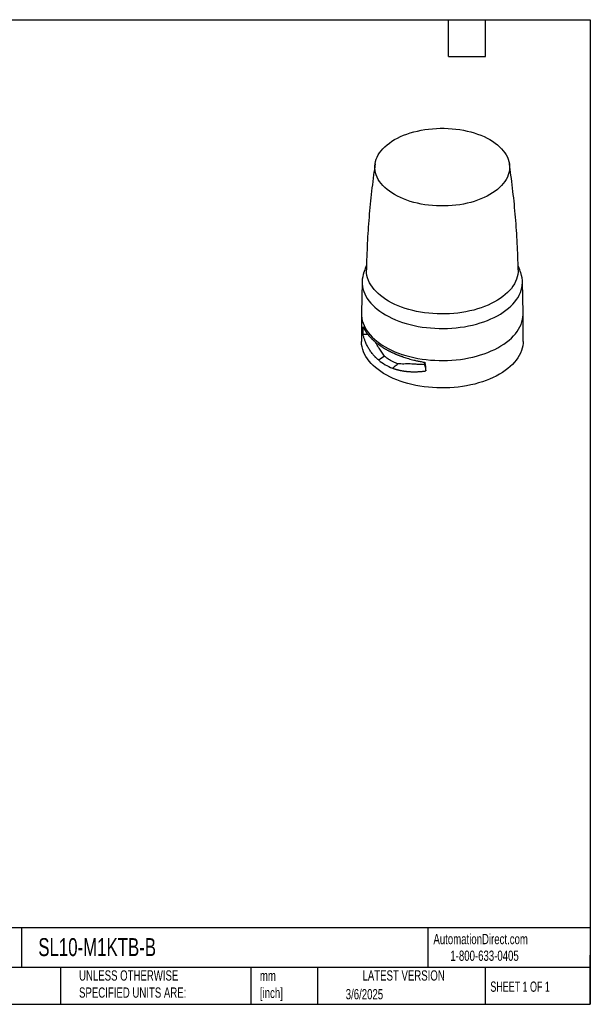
# Model space of a CAD drawing. Header units: millimetres. Extents: x 19 to 819, y 19 to 629.
# Tile 2 of 2: x 466 to 819, y 19 to 629. Entities that reach past the tile are written whole.
import ezdxf

# ---------------------------------------------------------------- set-up
doc = ezdxf.new("R2010")
doc.units = ezdxf.units.MM
doc.header["$LTSCALE"] = 3
doc.linetypes.add('SLD-Solid', pattern=[0])
doc.layers.add('TEXT', color=140, linetype='SLD-Solid', lineweight=25)
doc.styles.add('SLDTEXTSTYLE0', font='TXT', dxfattribs={"width": 0.7})
doc.styles.add('SLDTEXTSTYLE1', font='TXT', dxfattribs={"width": 0.65})

msp = doc.modelspace()

# ---------------------------------------------------------------- linework, layer by layer
for p, q in [((677.986, 466.445), (677.568, 446.851)), ((777.56, 446.851), (777.141, 466.445)), ((677.568, 446.851), (677.564, 446.494)), ((677.564, 446.494), (677.564, 429.51)), ((777.564, 446.494), (777.56, 446.851)), ((777.564, 429.51), (777.564, 446.494)), ((688.313, 417.892), (688.231, 417.835)), ((698.424, 414.284), (699.049, 414.766)), ((716.562, 415.04), (716.492, 416.573))]:
    msp.add_line(p, q)
at = {"flags": 128}
for points in [[(757.037, 554.377), (758.701, 553.358), (760.26, 552.286), (761.708, 551.164), (763.04, 549.994), (764.252, 548.782), (765.34, 547.531), (766.301, 546.246), (767.13, 544.931), (767.825, 543.59), (768.385, 542.228), (768.806, 540.849), (769.087, 539.459), (769.228, 538.062), (769.228, 536.662), (769.087, 535.265), (768.806, 533.874), (768.385, 532.496), (767.825, 531.134), (767.13, 529.793), (766.301, 528.478), (765.34, 527.193), (764.252, 525.942), (763.04, 524.73), (761.708, 523.56), (760.26, 522.437), (758.701, 521.365), (757.037, 520.347), (755.274, 519.387), (753.416, 518.487), (751.472, 517.651), (749.446, 516.882), (747.346, 516.182), (745.179, 515.554), (742.953, 514.999), (740.675, 514.521), (738.352, 514.119), (735.993, 513.796), (733.605, 513.553), (731.197, 513.391), (728.776, 513.31), (726.351, 513.31), (723.931, 513.391), (721.523, 513.553), (719.135, 513.796), (716.776, 514.119), (714.453, 514.521), (712.174, 514.999), (709.948, 515.554), (707.781, 516.182), (705.682, 516.882), (703.656, 517.651), (701.711, 518.487), (699.854, 519.387), (698.09, 520.347), (696.426, 521.365), (694.868, 522.437), (693.42, 523.56), (692.088, 524.73), (690.875, 525.942), (689.787, 527.193), (688.827, 528.478), (687.997, 529.793), (687.302, 531.134), (686.743, 532.496), (686.322, 533.874), (686.04, 535.265), (685.899, 536.662), (685.899, 538.062), (686.04, 539.459), (686.322, 540.849), (686.743, 542.228), (687.302, 543.59), (687.997, 544.931), (688.827, 546.246), (689.787, 547.531), (690.875, 548.782), (692.088, 549.994), (693.42, 551.164), (694.868, 552.286), (696.426, 553.358), (698.09, 554.377), (699.854, 555.337), (701.711, 556.237), (703.656, 557.073), (705.682, 557.842), (707.781, 558.542), (709.948, 559.17), (712.174, 559.724), (714.453, 560.203), (716.776, 560.604), (719.135, 560.927), (721.523, 561.17), (723.931, 561.333), (726.351, 561.414), (728.776, 561.414), (731.197, 561.333), (733.605, 561.17), (735.993, 560.927), (738.352, 560.604), (740.675, 560.203), (742.953, 559.724), (745.179, 559.17), (747.346, 558.542), (749.446, 557.842), (751.472, 557.073), (753.416, 556.237), (755.274, 555.337), (757.037, 554.377)], [(678.839, 471.387), (678.723, 471.02), (678.338, 469.512), (678.092, 467.995), (677.987, 466.472), (678.022, 464.949), (678.198, 463.428), (678.513, 461.915), (678.968, 460.414), (679.56, 458.929), (680.288, 457.464), (681.151, 456.024), (682.145, 454.612), (683.267, 453.233), (684.516, 451.89), (685.886, 450.588), (687.374, 449.329), (688.977, 448.118), (690.688, 446.958), (692.505, 445.852), (694.42, 444.804), (696.43, 443.816), (698.528, 442.891), (700.708, 442.031), (702.964, 441.24), (705.29, 440.52), (707.679, 439.872), (710.125, 439.298), (712.619, 438.8), (715.157, 438.38), (717.729, 438.038), (720.329, 437.775), (722.95, 437.593), (725.584, 437.492), (728.224, 437.471), (730.861, 437.532), (733.49, 437.674), (736.101, 437.896), (738.688, 438.199), (741.244, 438.58), (743.761, 439.039), (746.232, 439.575), (748.65, 440.186), (751.009, 440.871), (753.301, 441.627), (755.52, 442.453), (757.659, 443.345), (759.714, 444.302), (761.677, 445.321), (763.544, 446.398), (765.308, 447.532), (766.966, 448.718), (768.512, 449.953), (769.942, 451.234), (771.251, 452.557), (772.437, 453.918), (773.496, 455.314), (774.424, 456.741), (775.22, 458.194), (775.881, 459.669), (776.404, 461.163), (776.789, 462.67), (777.035, 464.188), (777.14, 465.71), (777.105, 467.234), (776.93, 468.755), (776.614, 470.268), (776.289, 471.386)], [(774.516, 473.859), (774.479, 472.436), (774.301, 470.946), (773.981, 469.463), (773.52, 467.993), (772.919, 466.54), (772.181, 465.109), (771.307, 463.703), (770.3, 462.326), (769.164, 460.984), (767.901, 459.681), (766.516, 458.419), (765.012, 457.203), (763.395, 456.037), (761.669, 454.924), (759.839, 453.868), (757.911, 452.871), (755.891, 451.938), (753.785, 451.07), (751.6, 450.27), (749.341, 449.541), (747.016, 448.885), (744.632, 448.304), (742.197, 447.799), (739.717, 447.373), (737.2, 447.026), (734.653, 446.76), (732.086, 446.575), (729.504, 446.472), (726.917, 446.452), (724.331, 446.514), (721.756, 446.657), (719.198, 446.883), (716.665, 447.19), (714.166, 447.576), (711.707, 448.042), (709.296, 448.585), (706.941, 449.204), (704.648, 449.896), (702.425, 450.661), (700.279, 451.495), (698.215, 452.396), (696.241, 453.362), (694.361, 454.389), (692.582, 455.474), (690.91, 456.614), (689.349, 457.805), (687.904, 459.044), (686.579, 460.327), (685.379, 461.651), (684.307, 463.011), (683.367, 464.402), (682.56, 465.822), (681.89, 467.265), (681.359, 468.727), (680.969, 470.203), (680.719, 471.69), (680.613, 473.183), (680.611, 473.86)], [(677.564, 446.494), (677.604, 445.342), (677.781, 443.809), (678.099, 442.283), (678.557, 440.769), (679.154, 439.272), (679.889, 437.794), (680.759, 436.342), (681.761, 434.918), (682.893, 433.527), (684.152, 432.173), (685.534, 430.86), (687.035, 429.591), (688.651, 428.369), (690.377, 427.199), (692.208, 426.084), (694.14, 425.027), (696.167, 424.03), (698.282, 423.098), (700.481, 422.231), (702.756, 421.433), (705.102, 420.707), (707.511, 420.053), (709.977, 419.474), (712.493, 418.972), (715.052, 418.548), (717.646, 418.204), (720.268, 417.939), (722.911, 417.755), (725.567, 417.653), (728.229, 417.633), (730.889, 417.694), (733.54, 417.837), (736.173, 418.061), (738.782, 418.366), (741.36, 418.751), (743.898, 419.214), (746.39, 419.754), (748.829, 420.371), (751.207, 421.061), (753.518, 421.823), (755.756, 422.656), (757.914, 423.556), (759.985, 424.521), (761.965, 425.548), (763.848, 426.635), (765.627, 427.778), (767.299, 428.974), (768.858, 430.219), (770.3, 431.511), (771.621, 432.846), (772.816, 434.218), (773.884, 435.626), (774.82, 437.065), (775.623, 438.53), (776.289, 440.018), (776.817, 441.524), (777.205, 443.045), (777.453, 444.575), (777.559, 446.11), (777.564, 446.494)], [(679.821, 433.704), (679.132, 433.675), (678.591, 433.652)], [(681.526, 433.776), (680.851, 433.748), (679.821, 433.704)], [(762.919, 409.1), (760.987, 408.043), (758.961, 407.046), (756.845, 406.114), (754.647, 405.247), (752.371, 404.449), (750.026, 403.723), (747.616, 403.069), (745.15, 402.49), (742.634, 401.988), (740.076, 401.564), (737.481, 401.22), (734.859, 400.955), (732.216, 400.771), (729.56, 400.669), (726.898, 400.649), (724.238, 400.71), (721.588, 400.853), (718.954, 401.077), (716.345, 401.382), (713.768, 401.767), (711.229, 402.23), (708.737, 402.77), (706.299, 403.387), (703.921, 404.077), (701.609, 404.839), (699.372, 405.672), (697.214, 406.572), (695.142, 407.537), (693.162, 408.564), (691.28, 409.651), (689.5, 410.794), (687.829, 411.99), (686.27, 413.235), (684.828, 414.527), (683.507, 415.861), (682.311, 417.234), (681.243, 418.642), (680.307, 420.081), (679.505, 421.546), (678.839, 423.034), (678.311, 424.54), (677.922, 426.061), (677.674, 427.591), (677.568, 429.126), (677.564, 429.51)], [(777.564, 429.51), (777.524, 428.358), (777.347, 426.825), (777.029, 425.299), (776.57, 423.785), (775.973, 422.287), (775.238, 420.81), (774.369, 419.358), (773.366, 417.934), (772.234, 416.543), (770.975, 415.189), (769.594, 413.876), (768.093, 412.607), (766.477, 411.385), (764.751, 410.215), (762.919, 409.1)], [(690.442, 419.369), (689.378, 418.631), (688.313, 417.892)], [(691.886, 420.371), (691.164, 419.87), (690.442, 419.369)], [(699.049, 414.766), (699.594, 415.187), (700.139, 415.607)], [(716.562, 415.04), (716.748, 414.263), (716.894, 413.653)], [(696.695, 412.949), (697.559, 413.616), (698.424, 414.284)], [(716.894, 413.653), (717.1, 412.794), (717.262, 412.119)], [(717.262, 412.119), (717.385, 411.605), (717.482, 411.201)]]:
    msp.add_lwpolyline(points, dxfattribs=at)
for points, knots in [([(686.039, 539.4), (685.708, 537.106), (684.993, 532.148), (684.043, 524.493), (683.16, 516.443), (682.404, 508.369), (681.773, 500.276), (681.265, 492.167), (680.893, 484.046), (680.681, 477.942), (680.633, 474.545), (680.623, 473.86)], [0, 0, 0, 0, 0.1060161, 0.2291392, 0.3523306, 0.4755751, 0.5988581, 0.7221655, 0.8454835, 0.9687987, 1, 1, 1, 1]), ([(774.504, 473.86), (774.495, 474.549), (774.446, 477.946), (774.234, 484.045), (773.863, 492.151), (773.357, 500.241), (772.729, 508.31), (771.976, 516.356), (771.098, 524.373), (770.147, 532.055), (769.428, 537.05), (769.09, 539.394)], [0, 0, 0, 0, 0.0313594, 0.1545398, 0.2776486, 0.4006729, 0.5235998, 0.6464159, 0.7691077, 0.8916615, 1, 1, 1, 1]), ([(680.678, 476.65), (680.558, 476.334), (679.931, 474.683), (679.322, 472.93), (678.871, 471.478), (678.846, 471.398)], [0, 0, 0, 0, 0.1827713, 0.9552565, 1, 1, 1, 1]), ([(776.279, 471.397), (776.227, 471.563), (775.757, 473.065), (775.147, 474.819), (774.551, 476.387), (774.45, 476.654)], [0, 0, 0, 0, 0.093384, 0.8450242, 1, 1, 1, 1]), ([(678.591, 433.652), (678.591, 433.81), (678.591, 434.126), (678.594, 434.594), (678.599, 435.056), (678.606, 435.512), (678.615, 435.962), (678.626, 436.406), (678.64, 436.845), (678.655, 437.278), (678.672, 437.705), (678.692, 438.127), (678.707, 438.403), (678.714, 438.541)], [0, 0, 0, 0, 0.0905782, 0.1811451, 0.2717267, 0.3623487, 0.4530372, 0.5438178, 0.6347163, 0.7257584, 0.8169694, 0.9083749, 1, 1, 1, 1]), ([(688.231, 417.835), (688.098, 417.947), (687.833, 418.171), (687.443, 418.516), (687.058, 418.868), (686.68, 419.228), (686.308, 419.596), (685.942, 419.972), (685.583, 420.355), (685.23, 420.746), (684.492, 421.596), (683.419, 422.967), (682.136, 424.915), (681, 426.982), (680.227, 428.687), (679.714, 430.001), (679.402, 430.872), (679.109, 431.772), (678.834, 432.7), (678.672, 433.333), (678.591, 433.652)], [0, 0, 0, 0, 0.0274584, 0.0549899, 0.082596, 0.1102786, 0.1380392, 0.1658796, 0.1938014, 0.2218062, 0.2498957, 0.3734376, 0.4998866, 0.622621, 0.7499212, 0.7978766, 0.8468588, 0.8968714, 0.9479174, 1, 1, 1, 1]), ([(678.714, 438.541), (678.764, 438.419), (678.864, 438.178), (679.024, 437.818), (679.19, 437.464), (679.363, 437.115), (679.542, 436.772), (679.727, 436.434), (679.918, 436.101), (680.114, 435.773), (680.315, 435.451), (680.521, 435.134), (680.872, 434.611), (681.392, 433.893), (682.112, 432.991), (682.873, 432.12), (683.637, 431.315), (684.398, 430.569), (685.151, 429.877), (685.935, 429.198), (686.75, 428.534), (687.593, 427.883), (688.465, 427.248), (689.362, 426.627), (690.286, 426.022), (691.231, 425.432), (691.883, 425.05), (692.208, 424.859)], [0, 0, 0, 0, 0.0242337, 0.0481796, 0.0718376, 0.0952077, 0.1182901, 0.1410846, 0.1635914, 0.1858103, 0.2077414, 0.2293848, 0.2507404, 0.3150853, 0.3780561, 0.439653, 0.4998767, 0.5511655, 0.6021698, 0.6528898, 0.703326, 0.7534786, 0.803348, 0.8529345, 0.9022384, 0.9512601, 1, 1, 1, 1]), ([(691.886, 420.371), (691.274, 421.143), (690.046, 422.69), (688.578, 425.013), (687.342, 427.064), (686.603, 428.301), (686.278, 428.904), (686.26, 428.939)], [0, 0, 0, 0, 0.2788741, 0.5592097, 0.7731362, 0.9870286, 1, 1, 1, 1]), ([(692.208, 424.859), (692.381, 424.76), (692.728, 424.562), (693.258, 424.268), (693.796, 423.977), (694.344, 423.689), (694.9, 423.404), (695.465, 423.122), (696.039, 422.843), (696.621, 422.568), (697.212, 422.296), (697.811, 422.028), (698.419, 421.763), (699.035, 421.502), (699.659, 421.245), (700.291, 420.992), (700.931, 420.743), (701.58, 420.498), (702.236, 420.257), (702.9, 420.021), (703.846, 419.694), (705.098, 419.284), (706.681, 418.801), (708.325, 418.337), (709.801, 417.955), (711.093, 417.643), (712.189, 417.395), (713.318, 417.154), (714.481, 416.923), (715.676, 416.702), (716.488, 416.566), (716.898, 416.498)], [0, 0, 0, 0, 0.0256201, 0.0513133, 0.0770799, 0.1029197, 0.128833, 0.1548196, 0.1808798, 0.2070134, 0.2332207, 0.2595015, 0.2858561, 0.3122843, 0.3387863, 0.3653622, 0.3920119, 0.4187355, 0.445533, 0.4724046, 0.4993502, 0.5595186, 0.6210807, 0.6840371, 0.748388, 0.7880078, 0.8285537, 0.8700258, 0.9124242, 0.9557489, 1, 1, 1, 1]), ([(691.886, 420.371), (692.018, 420.26), (692.28, 420.038), (692.684, 419.714), (693.095, 419.396), (693.516, 419.086), (693.944, 418.782), (694.381, 418.487), (694.827, 418.198), (695.281, 417.918), (695.866, 417.572), (696.587, 417.173), (697.452, 416.734), (698.332, 416.326), (699.226, 415.948), (699.835, 415.721), (700.139, 415.607)], [0, 0, 0, 0, 0.054944, 0.11002981, 0.16526188, 0.22064464, 0.27618248, 0.33187976, 0.38774079, 0.44376985, 0.49997118, 0.60106546, 0.70159009, 0.80157024, 0.90103154, 1, 1, 1, 1]), ([(716.562, 415.04), (715.033, 415.07), (713.529, 415.151), (711.32, 415.295), (710.59, 415.346), (709.156, 415.434), (708.454, 415.47), (707.082, 415.511), (706.411, 415.516), (705.099, 415.502), (704.457, 415.485), (703.195, 415.466), (702.575, 415.464), (701.348, 415.501), (700.741, 415.54), (700.139, 415.608)], [0, 0, 0, 0, 0.25, 0.25, 0.375, 0.375, 0.5, 0.5, 0.625, 0.625, 0.75, 0.75, 0.875, 0.875, 1, 1, 1, 1]), ([(696.853, 412.89), (696.951, 412.854), (697.146, 412.782), (697.343, 412.713), (697.442, 412.679)], [0, 0, 0, 0, 0.49999, 1, 1, 1, 1]), ([(697.442, 412.679), (697.62, 412.618), (697.975, 412.496), (698.515, 412.325), (699.06, 412.161), (699.61, 412.006), (700.165, 411.86), (700.726, 411.722), (701.292, 411.593), (701.864, 411.472), (702.248, 411.398), (702.441, 411.361)], [0, 0, 0, 0, 0.1104889, 0.2210681, 0.3317664, 0.4426121, 0.5536324, 0.6648539, 0.7763036, 0.8880095, 1, 1, 1, 1]), ([(702.441, 411.361), (702.584, 411.335), (702.871, 411.282), (703.159, 411.234), (703.304, 411.211)], [0, 0, 0, 0, 0.4995175, 1, 1, 1, 1]), ([(703.304, 411.211), (703.486, 411.182), (703.852, 411.124), (704.404, 411.046), (704.961, 410.976), (705.521, 410.913), (706.085, 410.858), (706.653, 410.81), (707.225, 410.769), (707.801, 410.736), (708.38, 410.71), (708.769, 410.698), (708.964, 410.693)], [0, 0, 0, 0, 0.0991258, 0.1983911, 0.2978164, 0.3974221, 0.4972286, 0.5972565, 0.6975267, 0.7980598, 0.898877, 1, 1, 1, 1]), ([(708.964, 410.693), (709.207, 410.688), (709.693, 410.677), (710.182, 410.678), (710.427, 410.679)], [0, 0, 0, 0, 0.4995684, 1, 1, 1, 1]), ([(710.427, 410.679), (710.635, 410.681), (711.052, 410.685), (711.68, 410.701), (712.311, 410.725), (712.945, 410.756), (713.583, 410.796), (714.224, 410.843), (714.868, 410.899), (715.516, 410.962), (716.168, 411.034), (716.823, 411.112), (717.262, 411.171), (717.482, 411.201)], [0, 0, 0, 0, 0.08973302, 0.17963952, 0.26973972, 0.36005397, 0.4506029, 0.54140745, 0.63248875, 0.72386784, 0.81556554, 0.9076025, 1, 1, 1, 1])]:
    msp.add_open_spline(points, degree=3, knots=knots)
for points in [[(688.231, 417.835), (689.459, 416.81), (690.795, 415.877), (692.208, 415.061)], [(692.208, 415.061), (693.632, 414.239), (695.13, 413.536), (696.695, 412.949)], [(717.482, 411.201), (717.482, 412.958), (717.284, 414.722), (716.898, 416.498)], [(696.695, 412.949), (696.747, 412.929), (696.8, 412.909), (696.853, 412.89)]]:
    msp.add_open_spline(points, degree=3)
at = {"layer": 'TEXT'}
for p, q in [((19.05, 628.65), (819.15, 628.65)), ((731.52, 605.79), (731.52, 628.65)), ((754.38, 605.79), (754.38, 628.65)), ((819.15, 628.65), (819.15, 19.05)), ((731.52, 605.79), (754.38, 605.79)), ((819.15, 66.378), (19.05, 66.378)), ((467.277, 66.378), (467.277, 41.91)), ((718.726, 66.378), (718.726, 41.91)), ((819.15, 19.05), (819.15, 49.53)), ((819.15, 41.91), (19.05, 41.91)), ((491.341, 41.91), (491.341, 19.05)), ((609.073, 41.91), (609.073, 19.05)), ((650.436, 41.91), (650.436, 19.05)), ((754.046, 41.91), (754.046, 19.05)), ((19.05, 19.05), (819.15, 19.05))]:
    msp.add_line(p, q, dxfattribs=at)

# ---------------------------------------------------------------- texts
for s, insert, char_height, attachment_point, style in [('AutomationDirect.com', (722.085, 62.63), 6.35, 1, 'SLDTEXTSTYLE0'), ('SL10-M1KTB-B', (477.623, 60.019), 11.1125, 1, 'SLDTEXTSTYLE0'), ('1-800-633-0405', (732.575, 52.311), 6.35, 1, 'SLDTEXTSTYLE0'), ('UNLESS OTHERWISE ^JSPECIFIED UNITS ARE:', (502.824, 40.082), 6.35, 1, 'SLDTEXTSTYLE0'), ('mm^J[inch]', (614.722, 39.892), 6.35, 1, 'SLDTEXTSTYLE0'), ('LATEST VERSION', (703.656, 40.092), 6.35, 2, 'SLDTEXTSTYLE0'), ('SHEET 1 OF 1', (757.324, 33.154), 6.35, 1, 'SLDTEXTSTYLE1'), ('3/6/2025', (667.838, 28.491), 6.35, 1, 'SLDTEXTSTYLE0')]:
    msp.add_mtext(s, dxfattribs=dict(at, insert=insert, char_height=char_height, attachment_point=attachment_point, style=style))

doc.saveas('drawing.dxf')
